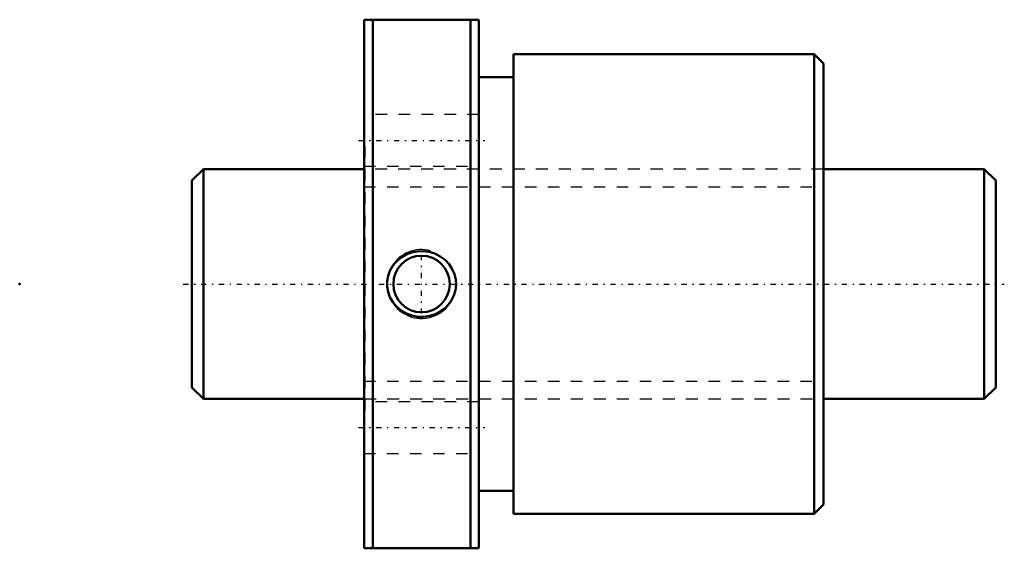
# Model space of a CAD drawing. Header units: millimetres. Extents: x -15 to 70.8, y -23 to 23.
import ezdxf

# ---------------------------------------------------------------- set-up
doc = ezdxf.new("R2010")
doc.units = ezdxf.units.MM
doc.linetypes.add('Center', pattern=[1.5, 0.45, -0.5, 0.05, -0.5])
doc.linetypes.add('Dashed', pattern=[2, 1, -1])
for name, color, linetype, lineweight in [('2d ConnectionPoints', 7, 'Continuous', 50), ('AM_0', 7, 'Continuous', 50), ('AM_5', 3, 'Continuous', 25), ('AM_7', 7, 'Center', 25), ('AM_9', 6, 'Dashed', 25)]:
    doc.layers.add(name, color=color, linetype=linetype, lineweight=lineweight)

# ---------------------------------------------------------------- blocks, each defined once
blk = doc.blocks.new('1_BTK_2005V_2_6ZZ_Nut_0_in_BTK2005V_2_6ZZ_70LC7T_000_4')
at = {"layer": 'AM_0'}
for p, q in [((15, 23), (15, -23)), ((15, 23), (25, 23)), ((15.75, 23), (15.75, -23)), ((24.25, 23), (24.25, -23)), ((25, 23), (25, -23)), ((28, 20), (28, -20)), ((54.2, 20), (28, 20)), ((55, 19.2), (54.2, 20)), ((54.2, 20), (54.2, -20)), ((55, 19.2), (55, -19.2)), ((28, 18), (25, 18)), ((25, -18), (28, -18)), ((54.2, -20), (55, -19.2)), ((28, -20), (54.2, -20)), ((25, -23), (15, -23))]:
    blk.add_line(p, q, dxfattribs=at)
blk.add_lwpolyline([(17.927, 2.069), (18.269, 2.337), (18.645, 2.554), (19.117, 2.736), (19.613, 2.839), (20.134, 2.86), (20.651, 2.795), (21.154, 2.642), (21.624, 2.407), (22.04, 2.098), (22.396, 1.722), (22.67, 1.304), (22.866, 0.845), (22.973, 0.382), (22.998, -0.093), (22.944, -0.55), (22.814, -0.991), (22.613, -1.405), (22.348, -1.781), (22.014, -2.121), (21.63, -2.403), (21.186, -2.629), (20.711, -2.781), (20.199, -2.856), (19.682, -2.847), (19.166, -2.75), (18.673, -2.567), (18.222, -2.305), (17.823, -1.969), (17.499, -1.58), (17.248, -1.14), (17.087, -0.684), (17.008, -0.208), (17.012, 0.255), (17.094, 0.711), (17.25, 1.143), (17.473, 1.543), (17.685, 1.819), (17.927, 2.069)], dxfattribs=at)
blk.add_circle((20, 0), 2.458, dxfattribs=at)
at = {"layer": 'AM_5'}
blk.add_arc((20, 0), 3, 75, 15, dxfattribs=at)
at = {"layer": 'AM_7'}
for p, q in [((14.5, 12.5), (25.5, 12.5)), ((20, -2.581), (20, 2.581)), ((14.5, -12.5), (25.5, -12.5))]:
    blk.add_line(p, q, dxfattribs=at)
at = {"layer": 'AM_9'}
for p, q in [((25, 14.75), (15, 14.75)), ((15.05, 12), (15, 12)), ((15.05, 12), (15.05, -12)), ((54.95, 12), (54.95, -12)), ((55, 12), (54.95, 12)), ((15, 10.25), (25, 10.25)), ((54.95, 10), (15.05, 10)), ((25, -10.25), (15, -10.25)), ((15.05, -10), (54.95, -10)), ((15, -12), (15.05, -12)), ((54.95, -12), (55, -12)), ((15, -14.75), (25, -14.75))]:
    blk.add_line(p, q, dxfattribs=at)
blk = doc.blocks.new('2_BTK_2005V_2_600_Shaft_0_in_BTK2005V_2_6ZZ_70LC7T_000_4')
at = {"layer": 'AM_0'}
for p, q in [((1, 10), (0, 9)), ((1, 10), (1, -10)), ((15, 10), (1, 10)), ((69, 10), (55, 10)), ((70, 9), (69, 10)), ((69, 10), (69, -10)), ((0, 9), (0, -9)), ((70, 9), (70, -9)), ((0, -9), (1, -10)), ((69, -10), (70, -9)), ((1, -10), (15, -10)), ((55, -10), (69, -10))]:
    blk.add_line(p, q, dxfattribs=at)
at = {"layer": 'AM_5', "linetype": 'Dashed'}
for p, q in [((15, 8.4665), (55, 8.4665)), ((15, -8.4665), (55, -8.4665))]:
    blk.add_line(p, q, dxfattribs=at)
at = {"layer": 'AM_7'}
blk.add_line((-0.75, 0), (70.75, 0), dxfattribs=at)
at = {"layer": 'AM_9'}
for p, q in [((55, 10), (15, 10)), ((15, -10), (55, -10))]:
    blk.add_line(p, q, dxfattribs=at)

msp = doc.modelspace()

# ---------------------------------------------------------------- linework, layer by layer
at = {"layer": '2d ConnectionPoints'}
for p in [(-15, 0), (0, 0), (70, 0)]:
    msp.add_point(p, dxfattribs=at)

# ---------------------------------------------------------------- block references
for name in ['1_BTK_2005V_2_6ZZ_Nut_0_in_BTK2005V_2_6ZZ_70LC7T_000_4', '2_BTK_2005V_2_600_Shaft_0_in_BTK2005V_2_6ZZ_70LC7T_000_4']:
    msp.add_blockref(name, (0, 0))

doc.saveas('drawing.dxf')
